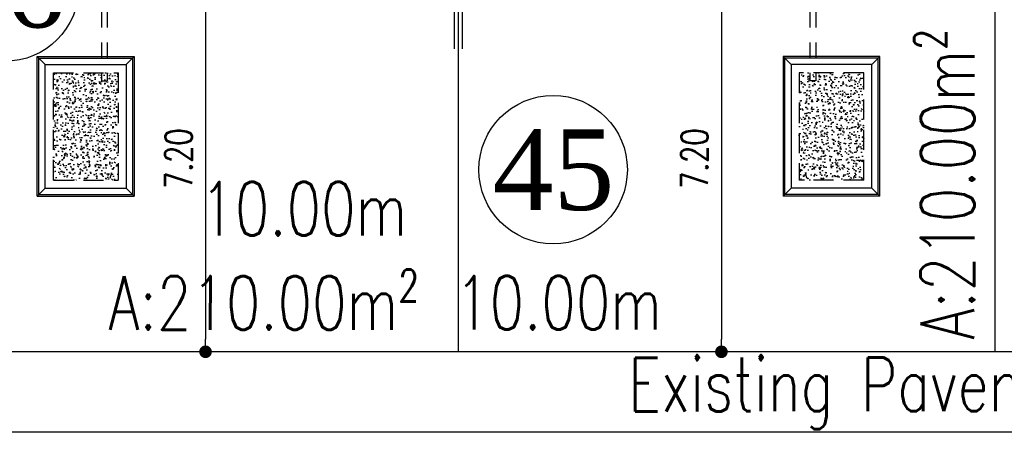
# Model space of a CAD drawing. Header units: millimetres. Extents: x 301 to 1479, y 491 to 1341.
# Tile 141 of 256: x 392 to 410, y 627 to 635. Entities that reach past the tile are written whole.
import ezdxf
from ezdxf.enums import TextEntityAlignment as Align

# ---------------------------------------------------------------- set-up
doc = ezdxf.new("R2010")
doc.units = ezdxf.units.MM
doc.header["$LTSCALE"] = 1.5
doc.header["$MEASUREMENT"] = 0
doc.linetypes.add('HIDDEN', pattern=[0.375, 0.25, -0.125])
doc.linetypes.add('PHANTOM2', pattern=[1.25, 0.625, -0.125, 0.125, -0.125, 0.125, -0.125])
for name, color, linetype in [('AP&SA', 254, 'HIDDEN'), ('Blk', 7, 'Continuous'), ('boundary', 3, 'Continuous'), ('Boundary Wall', 64, 'Continuous'), ('DIM', 6, 'Continuous'), ('Hatch Aggregate', 252, 'Continuous'), ('Kerb', 251, 'Continuous'), ('PVC Pipe 110', 69, 'Continuous'), ('ROAD', 8, 'Continuous'), ('TEXT', 7, 'Continuous'), ('TXTAREA', 10, 'Continuous')]:
    doc.layers.add(name, color=color, linetype=linetype)
doc.styles.add('RS1', font='romans.shx', dxfattribs={"width": 0.75, "height": 0.5})
doc.styles.add('RS2', font='romans.shx', dxfattribs={"width": 0.75, "height": 1})
doc.styles.add('times', font='times.ttf')
doc.dimstyles.new('Souillac5', dxfattribs={"dimscale": 0.5, "dimtxt": 0.5, "dimasz": 0.47, "dimexe": 0, "dimexo": 1, "dimgap": 0.5, "dimtad": 1, "dimzin": 0, "dimdsep": 46, "dimtxsty": 'RS1', "dimblk": 'DOT', "dimcen": 3, "dimse1": 1, "dimse2": 1, "dimclrd": 6, "dimclre": 6, "dimclrt": 7, "dimaunit": 1, "dimadec": 0, "dimazin": 0, "dimtfac": 1, "dimtofl": 0, "dimtmove": 1, "dimatfit": 3, "dimfxl": 1, "dimtolj": 1, "dimtzin": 0, "dimlwe": -1, "dimarcsym": 0})
pattern_1 = [(320, (-33568.45174, 774197.05092), (-0.018825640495, -0.21517805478), [0.0225, -0.2475]), (265, (-33568.45174, 774197.05092), (0.22565764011, 0.041625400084), [0.018, -0.198]), (10.45144446, (-33568.45331, 774197.033), (0.20683199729, -0.17355265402), [0.0191220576, -0.2103426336]), (316.1842, (-33568.39174, 774197.05092), (-0.04965578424, -0.3201723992), [0.03375, -0.37125]), (6.63563549, (-33568.39588, 774197.02424), (0.29223558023, -0.2803985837), [0.0286831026, -0.315514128]), (261.18416399, (-33568.39174, 774197.05092), (0.29223558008, -0.28039858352), [0.027, -0.2970000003]), (291, (-33568.40674, 774197.02092), (-0.1207856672, -0.179072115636), [0.0225, -0.2475]), (236, (-33568.40674, 774197.02092), (0.217545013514, -0.072994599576), [0.018, -0.198]), (341.45144474, (-33568.4168, 774197.006), (0.09675934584, -0.25206671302), [0.019122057, -0.2103426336]), (307.5, (-33568.45174, 774197.05092), (0.0998681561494, -0.003647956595), [0, -0.1956, 0, -0.201, 0, -0.19875]), (277.5, (-33568.45174, 774197.05092), (0.118323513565, -0.078920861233), [0, -0.1146, 0, -0.1911, 0, -0.07575]), (237.5, (-33568.45174, 774197.11782), (-0.00676646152, -0.160146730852), [0, -0.075, 0, -0.234, 0, -0.3105]), (227.5, (-33568.45174, 774197.14782), (0.0300314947, -0.174955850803), [0, -0.0975, 0, -0.1554, 0, -0.2205])]

# ---------------------------------------------------------------- blocks, each defined once
blk = doc.blocks.new('SSSU-D1')
at = {"layer": 'Hatch Aggregate'}
h = blk.add_hatch(dxfattribs=at)
h.set_pattern_fill('AR-CONC', color=256, scale=0.03, angle=-90)
h.set_pattern_definition(pattern_1)
h.paths.add_polyline_path([(0.105, -2), (-1.1, -2), (-1.1, -4), (0.105, -4)])
h = blk.add_hatch(dxfattribs=at)
h.set_pattern_fill('AR-CONC', color=256, scale=0.03, angle=-90)
h.set_pattern_definition(pattern_1)
h.paths.add_polyline_path([(12.795, -2), (14, -2), (14, -4), (12.795, -4)])
at = {"layer": 'AP&SA', "linetype": 'HIDDEN'}
for p, q in [((-1.1, -4), (-1.1, -2)), ((-1.1, -2), (0.105, -2)), ((0.105, -2), (0.105, -4)), ((14, -2), (12.795, -2)), ((12.795, -2), (12.795, -4)), ((14, -4), (14, -2)), ((-1.1, -4), (0.105, -4)), ((14, -4), (12.795, -4))]:
    blk.add_line(p, q, dxfattribs=at)
at = {"layer": 'Boundary Wall', "linetype": 'ByBlock'}
for p, q in [((6.375, -1.555), (6.375, 0)), ((6.525, -1.555), (6.525, 0))]:
    blk.add_line(p, q, dxfattribs=at)
at = {"layer": 'Kerb'}
for p, q in [((-1.4, -4.3), (-1.4, -1.7)), ((-1.4, -1.7), (0.405, -1.7)), ((-1.25, -1.85), (-1.4, -1.7)), ((-1.37, -4.27), (-1.37, -1.73)), ((-1.37, -1.73), (0.375, -1.73)), ((0.255, -1.85), (0.405, -1.7)), ((0.375, -1.73), (0.375, -4.27)), ((0.405, -1.7), (0.405, -4.3)), ((12.495, -1.7), (12.495, -4.3)), ((14.3, -1.7), (12.495, -1.7)), ((12.645, -1.85), (12.495, -1.7)), ((12.525, -1.73), (12.525, -4.27)), ((14.27, -1.73), (12.525, -1.73)), ((14.15, -1.85), (14.3, -1.7)), ((14.27, -4.27), (14.27, -1.73)), ((14.3, -4.3), (14.3, -1.7)), ((-1.25, -4.15), (-1.25, -1.85)), ((-1.25, -1.85), (0.255, -1.85)), ((0.255, -1.85), (0.255, -4.15)), ((14.15, -1.85), (12.645, -1.85)), ((12.645, -1.85), (12.645, -4.15)), ((14.15, -4.15), (14.15, -1.85)), ((-1.25, -4.15), (-1.4, -4.3)), ((-1.25, -4.15), (0.255, -4.15)), ((0.255, -4.15), (0.405, -4.3)), ((12.645, -4.15), (12.495, -4.3)), ((14.15, -4.15), (12.645, -4.15)), ((14.15, -4.15), (14.3, -4.3)), ((-1.4, -4.3), (0.405, -4.3)), ((-1.37, -4.27), (0.375, -4.27)), ((14.3, -4.3), (12.495, -4.3)), ((14.27, -4.27), (12.525, -4.27))]:
    blk.add_line(p, q, dxfattribs=at)
at = {"layer": 'PVC Pipe 110', "linetype": 'PHANTOM2', "ltscale": 1.5}
for p, q in [((-0.205, 0.25), (-0.205, -2.15)), ((-0.095, 0.25), (-0.095, -2.15)), ((12.995, 0.25), (12.995, -2.15)), ((13.105, 0.25), (13.105, -2.15))]:
    blk.add_line(p, q, dxfattribs=at)
at = {"layer": 'PVC Pipe 110', "linetype": 'PHANTOM2', "ltscale": 0.03}
for p, q in [((-0.205, -2.15), (-0.095, -2.15)), ((13.105, -2.15), (12.995, -2.15))]:
    blk.add_line(p, q, dxfattribs=at)
at = {"layer": 'PVC Pipe 110', "linetype": 'PHANTOM2', "ltscale": 2}
for p, q in [((-0.04, -3.963), (-0.013, -3.857)), ((12.94, -3.963), (12.913, -3.857))]:
    blk.add_line(p, q, dxfattribs=at)
blk = doc.blocks.new('_DOT')
at = {"color": 0, "linetype": 'ByBlock'}
blk.add_line((-0.5, 0), (-1, 0), dxfattribs=at)
at = {"color": 0, "linetype": 'ByBlock', "const_width": 0.5}
blk.add_lwpolyline([(-0.25, 0, 1), (0.25, 0, 1)], format="xyb", close=True, dxfattribs=at)
blk = doc.blocks.new('*D141')
at = {"layer": 'DEFPOINTS', "color": 0, "transparency": 16777216}
for p in [(395.033, 635.969), (395.033, 628.769), (395.173, 628.769)]:
    blk.add_point(p, dxfattribs=at)
at = {"layer": 'DIM', "color": 6, "lineweight": -2, "transparency": 16777216}
blk.add_line((395.173, 635.734), (395.173, 629.004), dxfattribs=at)
at = {"layer": 'DIM', "color": 6, "lineweight": -2, "transparency": 16777216, "xscale": 0.235, "yscale": 0.235, "zscale": 0.235}
for p, rotation in [((395.173, 635.969), 90), ((395.173, 628.769), 270)]:
    blk.add_blockref('_DOT', p, dxfattribs=dict(at, rotation=rotation))
at = {"layer": 'DIM', "color": 7, "transparency": 16777216, "insert": (394.673, 632.369), "char_height": 0.5, "attachment_point": 5, "rotation": 90, "style": 'RS1'}
blk.add_mtext('\\A1;7.20', dxfattribs=at)
blk = doc.blocks.new('*D144')
at = {"layer": 'DEFPOINTS', "color": 0, "transparency": 16777216}
for p in [(404.925, 635.969), (404.785, 628.769), (404.925, 628.769)]:
    blk.add_point(p, dxfattribs=at)
at = {"layer": 'DIM', "color": 6, "lineweight": -2, "transparency": 16777216}
blk.add_line((404.785, 635.734), (404.785, 629.004), dxfattribs=at)
at = {"layer": 'DIM', "color": 6, "lineweight": -2, "transparency": 16777216, "xscale": 0.235, "yscale": 0.235, "zscale": 0.235}
for p, rotation in [((404.785, 635.969), 90), ((404.785, 628.769), 270)]:
    blk.add_blockref('_DOT', p, dxfattribs=dict(at, rotation=rotation))
at = {"layer": 'DIM', "color": 7, "transparency": 16777216, "insert": (404.285, 632.369), "char_height": 0.5, "attachment_point": 5, "rotation": 90, "style": 'RS1'}
blk.add_mtext('\\A1;7.20', dxfattribs=at)

msp = doc.modelspace()

# ---------------------------------------------------------------- linework, layer by layer
at = {"layer": 'boundary'}
for p, q in [((399.8876, 628.769), (399.8876, 670.769)), ((409.8876, 628.769), (409.8876, 670.769))]:
    msp.add_line(p, q, dxfattribs=at)
at = {"layer": 'ROAD'}
for p, q in [((489.378, 628.769), (333.9661, 628.769)), ((489.378, 627.269), (333.9181, 627.269))]:
    msp.add_line(p, q, dxfattribs=at)
at = {"layer": 'TXTAREA'}
for centre in [(391.4307, 635.5629), (401.6493, 632.1615)]:
    msp.add_circle(centre, 1.3831, dxfattribs=at)

# ---------------------------------------------------------------- block references
at = {"layer": 'Blk'}
msp.add_blockref('SSSU-D1', (393.4376, 635.969), dxfattribs=at)

# ---------------------------------------------------------------- texts
at = {"layer": 'TEXT', "style": 'RS2', "width": 0.75}
for s, rotation, p in [('A:210.00m²', 89.98956, (409.4971, 628.998)), ('10.00m', 0.01044, (395.0767, 630.9333)), ('A:210.00m²', 359.98956, (393.366, 629.1811)), ('10.00m', 0.01044, (399.8226, 629.1818)), ('Existing Pavement 1.50m wide', 0.01044, (403.0468, 627.6594))]:
    msp.add_text(s, height=1, rotation=rotation, dxfattribs=at).set_placement(p)
at = {"layer": 'TXTAREA', "style": 'times'}
for s, p in [('46', (391.4307, 635.5629)), ('45', (401.6569, 632.1615))]:
    msp.add_text(s, height=1.5, dxfattribs=at).set_placement(p, align=Align.MIDDLE_CENTER)

# ---------------------------------------------------------------- dimensions: what is measured, and where the dimension line sits
at = {"layer": 'DIM'}
for base, p1, p2, picture, middle in [((395.1732, 628.769), (395.033, 635.969), (395.033, 628.769), '*D141', (394.6732, 632.369)), ((404.7851, 628.769), (404.9253, 635.969), (404.9253, 628.769), '*D144', (404.2851, 632.369))]:
    dim = msp.add_linear_dim(base=base, p1=p1, p2=p2, angle=270, dimstyle='Souillac5', dxfattribs=at)
    dim.commit()
    dim.dimension.update_dxf_attribs({"geometry": picture, "text_midpoint": middle})

doc.saveas('drawing.dxf')
